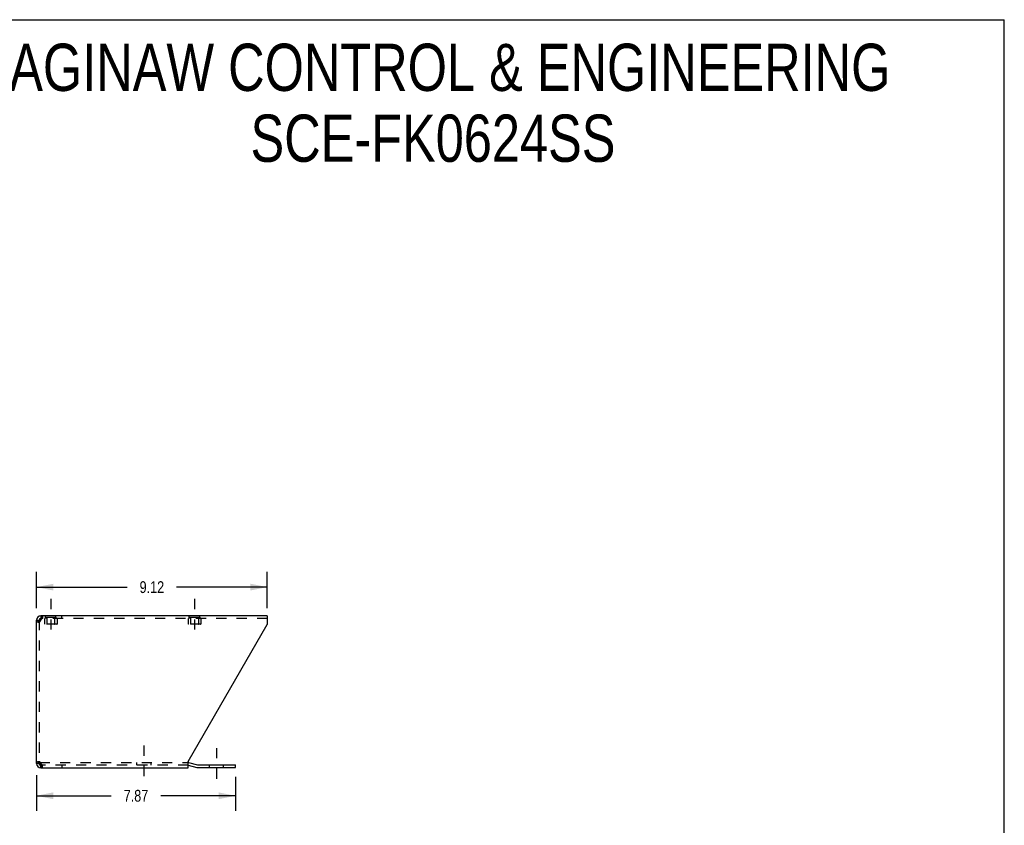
# Model space of a CAD drawing. Header units: inches. Extents: x 0 to 73.3, y 0 to 56.7.
# Tile 4 of 4: x 34.4 to 73.3, y 24.8 to 56.7. Entities that reach past the tile are written whole.
import ezdxf

# ---------------------------------------------------------------- set-up
doc = ezdxf.new("R2010")
doc.units = ezdxf.units.IN
doc.header["$LTSCALE"] = 4.033333
doc.header["$MEASUREMENT"] = 0
doc.linetypes.add('DASHED', pattern=[0.2, 0.1, -0.1])
doc.linetypes.add('HIDDEN', pattern=[0.2, 0.1, -0.1])
doc.layers.get('0').update_dxf_attribs({"linetype": 'CONTINUOUS'})
doc.layers.add('DEFAULT_2', color=8, linetype='HIDDEN')
doc.layers.add('DIMENSIONS', color=7, linetype='CONTINUOUS')
doc.styles.get("Standard").update_dxf_attribs({"font": 'txt', "width": 0.8})
doc.dimstyles.new('DIMSTYLE_1', dxfattribs={"dimtxt": 0.466667, "dimasz": 0.666667, "dimexe": 0.09, "dimexo": 0.07, "dimgap": 0.035, "dimtad": 0, "dimtih": 1, "dimtoh": 1, "dimzin": 4, "dimdsep": 46, "dimtxsty": 'Standard', "dimblk": '_FILLED', "dimblk1": '_FILLED', "dimblk2": '_FILLED', "dimcen": 0.09, "dimadec": 0, "dimazin": 0, "dimtfac": 1, "dimtofl": 0, "dimtmove": 0, "dimatfit": 3, "dimldrblk": '_FILLED', "dimfxl": 1, "dimtolj": 1, "dimtzin": 4, "dimarcsym": 0})

# ---------------------------------------------------------------- blocks, each defined once
blk = doc.blocks.new('_FILLED')
at = {"color": 0, "linetype": 'ByBlock'}
blk.add_solid([(0, 0), (-1, 0.2), (-1, -0.2)], dxfattribs=at)
blk = doc.blocks.new('*D3')
at = {"layer": 'DIMENSIONS', "color": 2, "linetype": 'Continuous'}
for p, q in [((35.068, 33.414), (35.068, 34.849)), ((44.191, 33.414), (44.191, 34.849)), ((35.068, 34.249), (38.65, 34.249)), ((44.191, 34.249), (40.61, 34.249))]:
    blk.add_line(p, q, dxfattribs=at)
at = {"layer": 'DIMENSIONS', "color": 2, "linetype": 'Continuous', "xscale": 0.6666666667, "yscale": 0.6666666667, "zscale": 0.6666666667, "rotation": 180}
blk.add_blockref('_FILLED', (35.068, 34.249), dxfattribs=at)
at = {"layer": 'DIMENSIONS', "color": 2, "linetype": 'Continuous', "xscale": 0.6666666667, "yscale": 0.6666666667, "zscale": 0.6666666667}
blk.add_blockref('_FILLED', (44.191, 34.249), dxfattribs=at)
at = {"layer": 'DIMENSIONS', "color": 2, "linetype": 'Continuous', "insert": (39.63, 34.482), "char_height": 0.4667, "width": 1.49333, "attachment_point": 2, "line_spacing_factor": 0.9}
blk.add_mtext('9.12', dxfattribs=at)
blk = doc.blocks.new('*D4')
at = {"layer": 'DIMENSIONS', "color": 2, "linetype": 'Continuous'}
for p, q in [((35.068, 26.814), (35.068, 25.405)), ((42.937, 26.754), (42.937, 25.405)), ((35.068, 26.005), (38.022, 26.005)), ((42.937, 26.005), (39.982, 26.005))]:
    blk.add_line(p, q, dxfattribs=at)
at = {"layer": 'DIMENSIONS', "color": 2, "linetype": 'Continuous', "xscale": 0.6666666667, "yscale": 0.6666666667, "zscale": 0.6666666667, "rotation": 180}
blk.add_blockref('_FILLED', (35.068, 26.005), dxfattribs=at)
at = {"layer": 'DIMENSIONS', "color": 2, "linetype": 'Continuous', "xscale": 0.6666666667, "yscale": 0.6666666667, "zscale": 0.6666666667}
blk.add_blockref('_FILLED', (42.937, 26.005), dxfattribs=at)
at = {"layer": 'DIMENSIONS', "color": 2, "linetype": 'Continuous', "insert": (39.002, 26.239), "char_height": 0.4667, "width": 1.49333, "attachment_point": 2, "line_spacing_factor": 0.9}
blk.add_mtext('7.87', dxfattribs=at)

msp = doc.modelspace()

# ---------------------------------------------------------------- linework, layer by layer
at = {"color": 7, "linetype": 'Continuous'}
for p, q in [((0, 56.667), (73.333, 56.667)), ((73.333, 0), (73.333, 56.667)), ((35.234, 33.114), (35.234, 33.01)), ((35.068, 32.948), (35.172, 32.948)), ((35.253, 33.01), (35.234, 33.01)), ((35.172, 27.281), (35.068, 27.281)), ((35.194, 27.233), (35.194, 27.306)), ((35.234, 27.114), (35.234, 27.218)), ((35.234, 27.218), (35.253, 27.218)), ((41.068, 27.214), (41.407, 27.123)), ((41.45, 27.117), (42.937, 27.117)), ((42.937, 27.117), (42.937, 27.221))]:
    msp.add_line(p, q, dxfattribs=at)
at = {"color": 2, "linetype": 'DASHED'}
for p, q in [((35.63, 33.781), (35.63, 32.344)), ((41.318, 33.781), (41.318, 32.344)), ((39.319, 27.989), (39.319, 26.552)), ((42.187, 27.888), (42.187, 26.45))]:
    msp.add_line(p, q, dxfattribs=at)
at = {"color": 3, "linetype": 'Continuous'}
for p, q in [((44.191, 33.114), (35.234, 33.114)), ((44.191, 33.114), (44.191, 32.774)), ((35.068, 27.281), (35.068, 32.948)), ((35.133, 32.879), (35.117, 32.866)), ((35.151, 32.893), (35.133, 32.879)), ((35.265, 33.046), (35.273, 33.066)), ((41.068, 27.363), (44.191, 32.774)), ((35.117, 27.363), (35.133, 27.349)), ((35.133, 27.349), (35.151, 27.336)), ((35.242, 27.255), (35.234, 27.281)), ((35.25, 27.229), (35.242, 27.255)), ((41.068, 27.114), (41.068, 27.363)), ((41.085, 27.317), (41.434, 27.223)), ((35.234, 27.114), (41.068, 27.114)), ((35.273, 27.163), (35.265, 27.183)), ((41.45, 27.221), (42.937, 27.221))]:
    msp.add_line(p, q, dxfattribs=at)
for points in [[(35.273, 33.066), (35.28, 33.082), (35.288, 33.096), (35.295, 33.106)], [(35.295, 33.106), (35.303, 33.112), (35.311, 33.114)], [(35.117, 32.866), (35.102, 32.879), (35.09, 32.893), (35.081, 32.907), (35.074, 32.92), (35.069, 32.934), (35.068, 32.948)], [(35.191, 32.92), (35.171, 32.907), (35.151, 32.893)], [(35.234, 32.948), (35.213, 32.934), (35.191, 32.92)], [(35.234, 32.948), (35.242, 32.974), (35.25, 32.999), (35.257, 33.023), (35.265, 33.046)], [(35.068, 27.281), (35.069, 27.295), (35.074, 27.308), (35.081, 27.322), (35.09, 27.336), (35.102, 27.349), (35.117, 27.363)], [(35.151, 27.336), (35.171, 27.322), (35.191, 27.308)], [(35.191, 27.308), (35.213, 27.295), (35.234, 27.281)], [(35.265, 27.183), (35.257, 27.205), (35.25, 27.229)], [(35.295, 27.122), (35.288, 27.132), (35.28, 27.146), (35.273, 27.163)], [(35.311, 27.114), (35.303, 27.116), (35.295, 27.122)]]:
    msp.add_lwpolyline(points, dxfattribs=at)
at = {"color": 7, "linetype": 'Continuous'}
for points in [[(35.176, 32.91), (35.174, 32.92), (35.173, 32.934), (35.172, 32.948)], [(35.172, 27.281), (35.173, 27.295), (35.174, 27.308), (35.176, 27.318)]]:
    msp.add_lwpolyline(points, dxfattribs=at)
at = {"color": 3, "linetype": 'Continuous'}
for centre, radius, start, end in [((35.234, 32.948), 0.167, 90, 180), ((35.234, 27.281), 0.167, 180, 270), ((41.042, 27.156), 0.167, 75, 81.039), ((41.45, 27.283), 0.0625, 255, 270)]:
    msp.add_arc(centre, radius, start, end, dxfattribs=at)
at = {"color": 7, "linetype": 'Continuous'}
for centre, radius, start, end in [((35.234, 32.948), 0.0625, 90, 180), ((35.234, 27.281), 0.0625, 180, 270), ((41.45, 27.283), 0.167, 255, 270)]:
    msp.add_arc(centre, radius, start, end, dxfattribs=at)
at = {"layer": 'DEFAULT_2', "color": 8, "linetype": 'HIDDEN'}
for p, q in [((35.311, 33.114), (35.311, 33.01)), ((35.424, 33.01), (35.424, 33.114)), ((35.837, 33.01), (35.837, 33.114)), ((36.068, 33.01), (36.068, 33.114)), ((41.111, 33.01), (41.111, 33.114)), ((41.524, 33.01), (41.524, 33.114)), ((35.117, 32.866), (35.19, 32.866)), ((35.172, 32.948), (35.172, 27.281)), ((35.176, 32.91), (35.177, 32.907)), ((35.177, 32.907), (35.18, 32.893)), ((35.18, 32.893), (35.185, 32.879)), ((35.185, 32.879), (35.19, 32.866)), ((35.242, 32.958), (35.234, 32.948)), ((44.191, 33.01), (35.253, 33.01)), ((35.38, 33.01), (35.38, 32.79)), ((35.39, 32.78), (35.38, 32.79)), ((35.88, 32.79), (35.38, 32.79)), ((35.87, 32.78), (35.39, 32.78)), ((35.424, 33.064), (35.424, 33.01)), ((35.424, 33.064), (35.836, 33.064)), ((35.474, 33.054), (35.464, 33.064)), ((35.474, 32.79), (35.464, 32.78)), ((35.474, 33.054), (35.474, 32.79)), ((35.786, 33.054), (35.474, 33.054)), ((35.786, 33.054), (35.796, 33.064)), ((35.786, 33.054), (35.786, 32.79)), ((35.786, 32.79), (35.796, 32.78)), ((35.836, 33.064), (35.836, 33.01)), ((35.87, 32.78), (35.88, 32.79)), ((35.88, 33.01), (35.88, 32.79)), ((41.068, 33.01), (41.068, 32.79)), ((41.568, 32.79), (41.068, 32.79)), ((41.078, 32.78), (41.068, 32.79)), ((41.558, 32.78), (41.078, 32.78)), ((41.112, 33.064), (41.112, 33.01)), ((41.112, 33.064), (41.524, 33.064)), ((41.162, 33.054), (41.152, 33.064)), ((41.162, 32.79), (41.152, 32.78)), ((41.162, 33.054), (41.162, 32.79)), ((41.474, 33.054), (41.162, 33.054)), ((41.474, 33.054), (41.484, 33.064)), ((41.474, 33.054), (41.474, 32.79)), ((41.474, 32.79), (41.484, 32.78)), ((41.524, 33.064), (41.524, 33.01)), ((41.558, 32.78), (41.568, 32.79)), ((41.568, 33.01), (41.568, 32.79)), ((35.117, 27.363), (35.19, 27.363)), ((35.177, 27.322), (35.176, 27.318)), ((35.194, 27.306), (35.194, 27.322)), ((35.194, 27.322), (41.042, 27.322)), ((39.038, 27.218), (39.038, 27.322)), ((39.601, 27.218), (39.601, 27.322)), ((35.194, 27.218), (35.194, 27.233)), ((35.234, 27.218), (35.194, 27.218)), ((41.068, 27.218), (35.253, 27.218)), ((35.311, 27.114), (35.311, 27.218)), ((36.068, 27.218), (36.068, 27.114)), ((41.058, 27.216), (41.068, 27.214)), ((41.905, 27.117), (41.905, 27.221)), ((42.468, 27.117), (42.468, 27.221))]:
    msp.add_line(p, q, dxfattribs=at)
for points in [[(35.234, 32.948), (35.226, 32.934), (35.218, 32.92), (35.211, 32.907), (35.203, 32.893), (35.196, 32.879), (35.19, 32.866)], [(35.295, 33.007), (35.288, 33.003), (35.28, 32.998), (35.273, 32.992), (35.265, 32.985), (35.257, 32.976), (35.25, 32.967), (35.242, 32.958)], [(35.311, 33.01), (35.303, 33.01), (35.295, 33.007)], [(35.19, 27.363), (35.185, 27.349), (35.18, 27.336), (35.177, 27.322)], [(35.19, 27.363), (35.196, 27.349), (35.203, 27.336), (35.211, 27.322), (35.218, 27.308), (35.226, 27.295), (35.234, 27.281)], [(35.234, 27.281), (35.242, 27.271), (35.25, 27.261), (35.257, 27.252)], [(35.311, 27.218), (35.303, 27.219), (35.295, 27.221), (35.288, 27.225), (35.28, 27.23), (35.273, 27.237), (35.265, 27.244), (35.257, 27.252)]]:
    msp.add_lwpolyline(points, dxfattribs=at)
for radius, start in [(0.167, 81.039), (0.0625, 75)]:
    msp.add_arc((41.042, 27.156), radius, start, 90, dxfattribs=at)

# ---------------------------------------------------------------- texts
at = {"layer": 'DIMENSIONS', "color": 2, "linetype": 'Continuous', "insert": (50.745, 55.719), "char_height": 1.86667, "width": 43.30667, "attachment_point": 2, "line_spacing_factor": 0.9}
msp.add_mtext('SAGINAW CONTROL & ENGINEERING\\PSCE-FK0624SS', dxfattribs=at)

# ---------------------------------------------------------------- dimensions: what is measured, and where the dimension line sits
at = {"layer": 'DIMENSIONS', "color": 2, "linetype": 'Continuous'}
for base, p1, p2, picture, middle in [((44.191, 34.249), (35.068, 33.344), (44.191, 33.344), '*D3', (39.63, 34.249)), ((42.937, 26.005), (35.068, 26.884), (42.937, 26.824), '*D4', (39.002, 26.005))]:
    dim = msp.add_linear_dim(base=base, p1=p1, p2=p2, dimstyle='DIMSTYLE_1', dxfattribs=at)
    dim.commit()
    dim.dimension.update_dxf_attribs({"geometry": picture, "text_midpoint": middle, "dimtype": 160})

doc.saveas('drawing.dxf')
